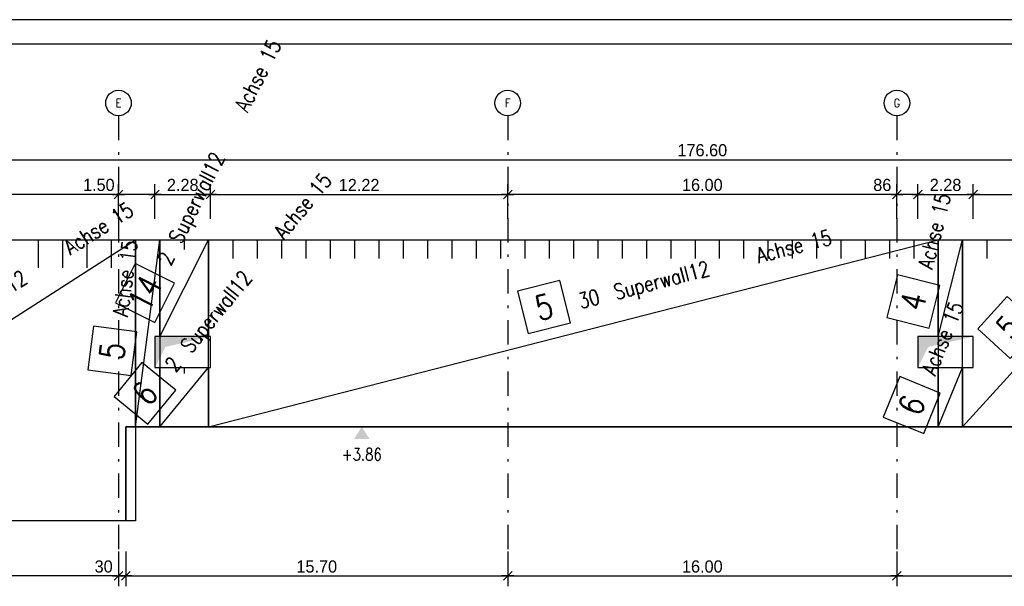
# Model space of a CAD drawing. Extents: x 0 to 238, y 0 to 168.
# Tile 20 of 31: x 75 to 115, y 145 to 168. Entities that reach past the tile are written whole.
import ezdxf
from ezdxf.enums import TextEntityAlignment as Align

# ---------------------------------------------------------------- set-up
doc = ezdxf.new("R2010")
doc.units = 0
doc.header["$LTSCALE"] = 2
doc.header["$MEASUREMENT"] = 0
doc.linetypes.add('AUSGEZOGEN', pattern=[0])
doc.linetypes.add('STRICHPUNKT', pattern=[1, 0.5, -0.25, 0, -0.25])
doc.layers.get('0').update_dxf_attribs({"linetype": 'CONTINUOUS'})
doc.layers.get('DEFPOINTS').update_dxf_attribs({"linetype": 'AUSGEZOGEN'})
for name, color, linetype in [('T__ACHS', 1, 'CONTINUOUS'), ('T__KONS', 3, 'CONTINUOUS'), ('T__M004', 7, 'CONTINUOUS'), ('T__M005', 7, 'CONTINUOUS'), ('T__M006', 7, 'CONTINUOUS'), ('T__M014', 7, 'CONTINUOUS'), ('T__M026', 7, 'CONTINUOUS'), ('T__RAND', 7, 'CONTINUOUS'), ('T__VERM', 2, 'CONTINUOUS'), ('TA_', 2, 'CONTINUOUS')]:
    doc.layers.add(name, color=color, linetype=linetype)
doc.styles.add('SIMPLEX8', font='simplexd', dxfattribs={"width": 0.8})
doc.dimstyles.new('SOFIBEMLI', dxfattribs={"dimtxt": 0.5, "dimasz": 0.05, "dimexe": 0.18, "dimexo": 0.0625, "dimgap": 0.135, "dimtad": 1, "dimdec": 0, "dimrnd": 0.001, "dimzin": 0, "dimdsep": 46, "dimtxsty": 'Standard', "dimblk1": 'SOFI-VERLI', "dimblk2": 'SOFI-VERRE', "dimsah": 1, "dimcen": 0.5, "dimse1": 1, "dimse2": 1, "dimclrd": 1, "dimclrt": 2, "dimadec": 0, "dimazin": 0, "dimtfac": 1, "dimtdec": 4, "dimtmove": 0, "dimatfit": 3, "dimldrblk": 'SOFI-VERLI', "dimfxl": 0, "dimtolj": 1, "dimtzin": 0, "dimarcsym": 0})
doc.dimstyles.new('SOFIBEMRE', dxfattribs={"dimtxt": 0.5, "dimasz": 0.05, "dimexe": 0.18, "dimexo": 0.0625, "dimgap": 0.135, "dimtad": 1, "dimdec": 0, "dimrnd": 0.001, "dimzin": 0, "dimdsep": 46, "dimtxsty": 'Standard', "dimblk1": 'SOFI-VERRE', "dimblk2": 'SOFI-VERLI', "dimsah": 1, "dimcen": 0.5, "dimse1": 1, "dimse2": 1, "dimclrd": 1, "dimclrt": 2, "dimadec": 0, "dimazin": 0, "dimtfac": 1, "dimtdec": 4, "dimtmove": 0, "dimatfit": 3, "dimldrblk": 'SOFI-VERRE', "dimfxl": 0, "dimtolj": 1, "dimtzin": 0, "dimarcsym": 0})

# ---------------------------------------------------------------- blocks, each defined once
blk = doc.blocks.new('ASO_BORDER')
at = {"color": 0, "linetype": 'ByBlock'}
blk.add_line((1, 1), (0, 1), dxfattribs=at)
blk = doc.blocks.new('SOFI-IRAN')
at = {"layer": 'T__RAND', "color": 0, "linetype": 'ByBlock', "xscale": 232.8, "yscale": 166.2}
blk.add_blockref('ASO_BORDER', (0, 0), dxfattribs=at)
blk = doc.blocks.new('SOFI-KOTELU')
at = {"color": 0, "linetype": 'Continuous'}
blk.add_line((0, 1.85), (0, -1.85), dxfattribs=at)
blk.add_solid([(0, 0), (-1, 0.65), (-1, -0.65)], dxfattribs=at)
at = {"color": 2, "linetype": 'Continuous', "style": 'SIMPLEX8', "width": 0.8}
blk.add_attdef('KOTE', text='', height=1, rotation=90.00021, dxfattribs=at).set_placement((-2.25, 0), align=Align.MIDDLE)
blk = doc.blocks.new('SOFI-VERRE')
at = {"color": 0, "linetype": 'ByBlock'}
for p, q in [((0, -20), (0, 8.5)), ((-5, 0), (5, 0)), ((3.535, 3.535), (-3.535, -3.535))]:
    blk.add_line(p, q, dxfattribs=at)
blk = doc.blocks.new('SOFI-VERLI')
at = {"color": 0, "linetype": 'ByBlock'}
for p, q in [((0, 20), (0, -8.5)), ((-5, 0), (5, 0)), ((3.535, 3.535), (-3.535, -3.535))]:
    blk.add_line(p, q, dxfattribs=at)
blk = doc.blocks.new('*D20')
at = {"color": 1, "linetype": 'ByBlock'}
blk.add_line((78.747, 161.025), (62.847, 161.025), dxfattribs=at)
at = {"layer": 'DEFPOINTS', "color": 0, "linetype": 'ByBlock'}
for p in [(62.797, 161.025), (62.797, 156.719), (78.797, 156.719)]:
    blk.add_point(p, dxfattribs=at)
at = {"color": 1, "linetype": 'ByBlock', "xscale": 0.05, "yscale": 0.05, "zscale": 0.05, "rotation": 180}
blk.add_blockref('SOFI-VERLI', (62.797, 161.025), dxfattribs=at)
at = {"color": 1, "linetype": 'ByBlock', "xscale": 0.05, "yscale": 0.05, "zscale": 0.05}
blk.add_blockref('SOFI-VERRE', (78.797, 161.025), dxfattribs=at)
at = {"color": 2, "linetype": 'ByBlock', "insert": (70.797, 161.41), "char_height": 0.5, "attachment_point": 5}
blk.add_mtext('\\A1;16.00', dxfattribs=at)
blk = doc.blocks.new('*D21')
at = {"color": 1, "linetype": 'ByBlock'}
for p, q in [((78.797, 161.025), (77.227, 161.025)), ((80.247, 161.025), (78.847, 161.025))]:
    blk.add_line(p, q, dxfattribs=at)
at = {"layer": 'DEFPOINTS', "color": 0, "linetype": 'ByBlock'}
for p in [(78.797, 161.025), (78.797, 156.719), (80.297, 156.719)]:
    blk.add_point(p, dxfattribs=at)
at = {"color": 1, "linetype": 'ByBlock', "xscale": 0.05, "yscale": 0.05, "zscale": 0.05, "rotation": 180}
blk.add_blockref('SOFI-VERLI', (78.797, 161.025), dxfattribs=at)
at = {"color": 1, "linetype": 'ByBlock', "xscale": 0.05, "yscale": 0.05, "zscale": 0.05}
blk.add_blockref('SOFI-VERRE', (80.297, 161.025), dxfattribs=at)
at = {"color": 2, "linetype": 'ByBlock', "insert": (77.987, 161.41), "char_height": 0.5, "attachment_point": 5}
blk.add_mtext('\\A1;1.50', dxfattribs=at)
blk = doc.blocks.new('*D22')
at = {"color": 1, "linetype": 'ByBlock'}
blk.add_line((80.347, 161.025), (82.527, 161.025), dxfattribs=at)
at = {"layer": 'DEFPOINTS', "color": 0, "linetype": 'ByBlock'}
for p in [(82.577, 161.025), (80.297, 156.719), (82.577, 156.719)]:
    blk.add_point(p, dxfattribs=at)
at = {"color": 1, "linetype": 'ByBlock', "xscale": 0.05, "yscale": 0.05, "zscale": 0.05, "rotation": 180}
blk.add_blockref('SOFI-VERLI', (80.297, 161.025), dxfattribs=at)
at = {"color": 1, "linetype": 'ByBlock', "xscale": 0.05, "yscale": 0.05, "zscale": 0.05}
blk.add_blockref('SOFI-VERRE', (82.577, 161.025), dxfattribs=at)
at = {"color": 2, "linetype": 'ByBlock', "insert": (81.437, 161.41), "char_height": 0.5, "attachment_point": 5}
blk.add_mtext('\\A1;2.28', dxfattribs=at)
blk = doc.blocks.new('*D23')
at = {"color": 1, "linetype": 'ByBlock'}
blk.add_line((82.627, 161.025), (94.747, 161.025), dxfattribs=at)
at = {"layer": 'DEFPOINTS', "color": 0, "linetype": 'ByBlock'}
for p in [(94.797, 161.025), (82.577, 156.719), (94.797, 156.719)]:
    blk.add_point(p, dxfattribs=at)
at = {"color": 1, "linetype": 'ByBlock', "xscale": 0.05, "yscale": 0.05, "zscale": 0.05, "rotation": 180}
blk.add_blockref('SOFI-VERLI', (82.577, 161.025), dxfattribs=at)
at = {"color": 1, "linetype": 'ByBlock', "xscale": 0.05, "yscale": 0.05, "zscale": 0.05}
blk.add_blockref('SOFI-VERRE', (94.797, 161.025), dxfattribs=at)
at = {"color": 2, "linetype": 'ByBlock', "insert": (88.687, 161.41), "char_height": 0.5, "attachment_point": 5}
blk.add_mtext('\\A1;12.22', dxfattribs=at)
blk = doc.blocks.new('*D24')
at = {"color": 1, "linetype": 'ByBlock'}
blk.add_line((110.747, 161.025), (94.847, 161.025), dxfattribs=at)
at = {"layer": 'DEFPOINTS', "color": 0, "linetype": 'ByBlock'}
for p in [(94.797, 161.025), (94.797, 156.719), (110.797, 156.719)]:
    blk.add_point(p, dxfattribs=at)
at = {"color": 1, "linetype": 'ByBlock', "xscale": 0.05, "yscale": 0.05, "zscale": 0.05, "rotation": 180}
blk.add_blockref('SOFI-VERLI', (94.797, 161.025), dxfattribs=at)
at = {"color": 1, "linetype": 'ByBlock', "xscale": 0.05, "yscale": 0.05, "zscale": 0.05}
blk.add_blockref('SOFI-VERRE', (110.797, 161.025), dxfattribs=at)
at = {"color": 2, "linetype": 'ByBlock', "insert": (102.797, 161.41), "char_height": 0.5, "attachment_point": 5}
blk.add_mtext('\\A1;16.00', dxfattribs=at)
blk = doc.blocks.new('*D25')
at = {"color": 1, "linetype": 'ByBlock'}
for p, q in [((110.797, 161.025), (109.644, 161.025)), ((111.607, 161.025), (110.847, 161.025))]:
    blk.add_line(p, q, dxfattribs=at)
at = {"layer": 'DEFPOINTS', "color": 0, "linetype": 'ByBlock'}
for p in [(110.797, 161.025), (110.797, 156.719), (111.657, 156.719)]:
    blk.add_point(p, dxfattribs=at)
at = {"color": 1, "linetype": 'ByBlock', "xscale": 0.05, "yscale": 0.05, "zscale": 0.05, "rotation": 180}
blk.add_blockref('SOFI-VERLI', (110.797, 161.025), dxfattribs=at)
at = {"color": 1, "linetype": 'ByBlock', "xscale": 0.05, "yscale": 0.05, "zscale": 0.05}
blk.add_blockref('SOFI-VERRE', (111.657, 161.025), dxfattribs=at)
at = {"color": 2, "linetype": 'ByBlock', "insert": (110.196, 161.41), "char_height": 0.5, "attachment_point": 5}
blk.add_mtext('\\A1;86', dxfattribs=at)
blk = doc.blocks.new('*D26')
at = {"color": 1, "linetype": 'ByBlock'}
blk.add_line((111.707, 161.025), (113.887, 161.025), dxfattribs=at)
at = {"layer": 'DEFPOINTS', "color": 0, "linetype": 'ByBlock'}
for p in [(113.937, 161.025), (111.657, 156.719), (113.937, 156.719)]:
    blk.add_point(p, dxfattribs=at)
at = {"color": 1, "linetype": 'ByBlock', "xscale": 0.05, "yscale": 0.05, "zscale": 0.05, "rotation": 180}
blk.add_blockref('SOFI-VERLI', (111.657, 161.025), dxfattribs=at)
at = {"color": 1, "linetype": 'ByBlock', "xscale": 0.05, "yscale": 0.05, "zscale": 0.05}
blk.add_blockref('SOFI-VERRE', (113.937, 161.025), dxfattribs=at)
at = {"color": 2, "linetype": 'ByBlock', "insert": (112.797, 161.41), "char_height": 0.5, "attachment_point": 5}
blk.add_mtext('\\A1;2.28', dxfattribs=at)
blk = doc.blocks.new('*D27')
at = {"color": 1, "linetype": 'ByBlock'}
blk.add_line((113.987, 161.025), (119.447, 161.025), dxfattribs=at)
at = {"layer": 'DEFPOINTS', "color": 0, "linetype": 'ByBlock'}
for p in [(119.497, 161.025), (113.937, 156.719), (119.497, 156.719)]:
    blk.add_point(p, dxfattribs=at)
at = {"color": 1, "linetype": 'ByBlock', "xscale": 0.05, "yscale": 0.05, "zscale": 0.05, "rotation": 180}
blk.add_blockref('SOFI-VERLI', (113.937, 161.025), dxfattribs=at)
at = {"color": 1, "linetype": 'ByBlock', "xscale": 0.05, "yscale": 0.05, "zscale": 0.05}
blk.add_blockref('SOFI-VERRE', (119.497, 161.025), dxfattribs=at)
at = {"color": 2, "linetype": 'ByBlock', "insert": (116.717, 161.41), "char_height": 0.5, "attachment_point": 5}
blk.add_mtext('\\A1;5.56', dxfattribs=at)
blk = doc.blocks.new('*D41')
at = {"color": 1, "linetype": 'ByBlock'}
blk.add_line((14.547, 162.45), (191.047, 162.45), dxfattribs=at)
at = {"layer": 'DEFPOINTS', "color": 0, "linetype": 'ByBlock'}
for p in [(191.097, 162.45), (14.497, 156.719), (191.097, 156.719)]:
    blk.add_point(p, dxfattribs=at)
at = {"color": 1, "linetype": 'ByBlock', "xscale": 0.05, "yscale": 0.05, "zscale": 0.05, "rotation": 180}
blk.add_blockref('SOFI-VERLI', (14.497, 162.45), dxfattribs=at)
at = {"color": 1, "linetype": 'ByBlock', "xscale": 0.05, "yscale": 0.05, "zscale": 0.05}
blk.add_blockref('SOFI-VERRE', (191.097, 162.45), dxfattribs=at)
at = {"color": 2, "linetype": 'ByBlock', "insert": (102.797, 162.835), "char_height": 0.5, "attachment_point": 5}
blk.add_mtext('\\A1;176.60', dxfattribs=at)
blk = doc.blocks.new('*D50')
at = {"color": 1, "linetype": 'ByBlock'}
blk.add_line((78.747, 145.35), (62.847, 145.35), dxfattribs=at)
at = {"layer": 'DEFPOINTS', "color": 0, "linetype": 'ByBlock'}
for p in [(62.797, 148.893), (78.797, 148.893), (62.797, 145.35)]:
    blk.add_point(p, dxfattribs=at)
at = {"color": 1, "linetype": 'ByBlock', "xscale": 0.05, "yscale": 0.05, "zscale": 0.05, "rotation": 180}
blk.add_blockref('SOFI-VERRE', (62.797, 145.35), dxfattribs=at)
at = {"color": 1, "linetype": 'ByBlock', "xscale": 0.05, "yscale": 0.05, "zscale": 0.05}
blk.add_blockref('SOFI-VERLI', (78.797, 145.35), dxfattribs=at)
at = {"color": 2, "linetype": 'ByBlock', "insert": (70.797, 145.735), "char_height": 0.5, "attachment_point": 5}
blk.add_mtext('\\A1;16.00', dxfattribs=at)
blk = doc.blocks.new('*D51')
at = {"color": 1, "linetype": 'ByBlock'}
for p, q in [((78.747, 145.35), (77.677, 145.35)), ((79.097, 145.35), (78.797, 145.35)), ((79.147, 145.35), (79.197, 145.35))]:
    blk.add_line(p, q, dxfattribs=at)
at = {"layer": 'DEFPOINTS', "color": 0, "linetype": 'ByBlock'}
for p in [(78.797, 148.893), (79.097, 148.893), (78.797, 145.35)]:
    blk.add_point(p, dxfattribs=at)
at = {"color": 1, "linetype": 'ByBlock', "xscale": 0.05, "yscale": 0.05, "zscale": 0.05}
blk.add_blockref('SOFI-VERLI', (78.797, 145.35), dxfattribs=at)
at = {"color": 1, "linetype": 'ByBlock', "xscale": 0.05, "yscale": 0.05, "zscale": 0.05, "rotation": 180}
blk.add_blockref('SOFI-VERRE', (79.097, 145.35), dxfattribs=at)
at = {"color": 2, "linetype": 'ByBlock', "insert": (78.187, 145.735), "char_height": 0.5, "attachment_point": 5}
blk.add_mtext('\\A1;30', dxfattribs=at)
blk = doc.blocks.new('*D52')
at = {"color": 1, "linetype": 'ByBlock'}
blk.add_line((79.147, 145.35), (94.747, 145.35), dxfattribs=at)
at = {"layer": 'DEFPOINTS', "color": 0, "linetype": 'ByBlock'}
for p in [(79.097, 148.893), (94.797, 148.893), (94.797, 145.35)]:
    blk.add_point(p, dxfattribs=at)
at = {"color": 1, "linetype": 'ByBlock', "xscale": 0.05, "yscale": 0.05, "zscale": 0.05, "rotation": 180}
blk.add_blockref('SOFI-VERRE', (79.097, 145.35), dxfattribs=at)
at = {"color": 1, "linetype": 'ByBlock', "xscale": 0.05, "yscale": 0.05, "zscale": 0.05}
blk.add_blockref('SOFI-VERLI', (94.797, 145.35), dxfattribs=at)
at = {"color": 2, "linetype": 'ByBlock', "insert": (86.947, 145.735), "char_height": 0.5, "attachment_point": 5}
blk.add_mtext('\\A1;15.70', dxfattribs=at)
blk = doc.blocks.new('*D53')
at = {"color": 1, "linetype": 'ByBlock'}
blk.add_line((94.847, 145.35), (110.747, 145.35), dxfattribs=at)
at = {"layer": 'DEFPOINTS', "color": 0, "linetype": 'ByBlock'}
for p in [(94.797, 148.893), (110.797, 148.893), (110.797, 145.35)]:
    blk.add_point(p, dxfattribs=at)
at = {"color": 1, "linetype": 'ByBlock', "xscale": 0.05, "yscale": 0.05, "zscale": 0.05, "rotation": 180}
blk.add_blockref('SOFI-VERRE', (94.797, 145.35), dxfattribs=at)
at = {"color": 1, "linetype": 'ByBlock', "xscale": 0.05, "yscale": 0.05, "zscale": 0.05}
blk.add_blockref('SOFI-VERLI', (110.797, 145.35), dxfattribs=at)
at = {"color": 2, "linetype": 'ByBlock', "insert": (102.797, 145.735), "char_height": 0.5, "attachment_point": 5}
blk.add_mtext('\\A1;16.00', dxfattribs=at)
blk = doc.blocks.new('*D54')
at = {"color": 1, "linetype": 'ByBlock'}
blk.add_line((110.847, 145.35), (126.747, 145.35), dxfattribs=at)
at = {"layer": 'DEFPOINTS', "color": 0, "linetype": 'ByBlock'}
for p in [(110.797, 148.893), (126.797, 148.893), (126.797, 145.35)]:
    blk.add_point(p, dxfattribs=at)
at = {"color": 1, "linetype": 'ByBlock', "xscale": 0.05, "yscale": 0.05, "zscale": 0.05, "rotation": 180}
blk.add_blockref('SOFI-VERRE', (110.797, 145.35), dxfattribs=at)
at = {"color": 1, "linetype": 'ByBlock', "xscale": 0.05, "yscale": 0.05, "zscale": 0.05}
blk.add_blockref('SOFI-VERLI', (126.797, 145.35), dxfattribs=at)
at = {"color": 2, "linetype": 'ByBlock', "insert": (118.797, 145.735), "char_height": 0.5, "attachment_point": 5}
blk.add_mtext('\\A1;16.00', dxfattribs=at)
blk = doc.blocks.new('SOFI-BM-POS')
at = {"color": 1, "linetype": 'Continuous'}
for p, q in [((0.5, 0.75), (-0.5, 0.75)), ((-0.5, 0.75), (-0.5, -0.25)), ((0.5, -0.25), (0.5, 0.75)), ((-0.5, -0.25), (0.5, -0.25))]:
    blk.add_line(p, q, dxfattribs=at)
blk = doc.blocks.new('SOFI-BM-MAT')
at = {"color": 1, "linetype": 'Continuous'}
blk.add_blockref('SOFI-BM-POS', (-0.5, 0.5), dxfattribs=at)
at = {"color": 1, "linetype": 'Continuous', "style": 'SIMPLEX8', "width": 0.8}
blk.add_attdef('SOFI_BM_MULT', text='', height=0.2, dxfattribs=at).set_placement((-1.1, 1.1), align=Align.RIGHT)
at = {"color": 3, "linetype": 'Continuous', "style": 'SIMPLEX8', "width": 0.8}
blk.add_attdef('SOFI_BM_POS', text='', height=0.556, dxfattribs=at).set_placement((-0.5, 0.75), align=Align.MIDDLE_CENTER)
at = {"color": 2, "linetype": 'Continuous', "style": 'SIMPLEX8', "width": 0.8, "flags": 1}
for tag, p in [('SOFI_BM_MATTE', (0.3, 0.5)), ('SOFI_BM_ANZAHL', (0.3, 0.5)), ('SOFI_BM_BREITE', (0.8, -0.5)), ('SOFI_BM_MATR', (1.5, -0.5))]:
    blk.add_attdef(tag, p, '', height=0.35, dxfattribs=at)
blk.add_attdef('SOFI_BM_LAENGE', text='', height=0.35, dxfattribs=at).set_placement((0.4, -0.5), align=Align.RIGHT)
at = {"color": 1, "linetype": 'Continuous', "style": 'SIMPLEX8', "width": 0.8}
for tag, p in [('SOFI_BM_DANEI', (-1.79, -1)), ('SOFI_BM_WANEI', (-1.79, -1.5))]:
    blk.add_attdef(tag, p, '', height=0.2, dxfattribs=at)
blk = doc.blocks.new('SOFI-BM-MATT')
at = {"color": 7, "linetype": 'Continuous'}
blk.add_blockref('SOFI-BM-POS', (-0.5, 0.5), dxfattribs=at)
at = {"color": 2, "linetype": 'Continuous', "style": 'SIMPLEX8', "width": 0.8}
blk.add_text('L/B=', height=0.35, dxfattribs=at).set_placement((-0.75, -0.5), align=Align.RIGHT)
blk.add_text('/', height=0.35, dxfattribs=at).set_placement((0.5, -0.5))
at = {"color": 1, "linetype": 'Continuous', "style": 'SIMPLEX8', "width": 0.8}
blk.add_attdef('SOFI_BM_MULT', text='', height=0.2, dxfattribs=at).set_placement((-1.1, 1.1), align=Align.RIGHT)
at = {"color": 3, "linetype": 'Continuous', "style": 'SIMPLEX8', "width": 0.8}
blk.add_attdef('SOFI_BM_POS', text='', height=0.556, dxfattribs=at).set_placement((-0.5, 0.75), align=Align.MIDDLE_CENTER)
at = {"color": 2, "linetype": 'Continuous', "style": 'SIMPLEX8', "width": 0.8, "flags": 1}
for tag, p in [('SOFI_BM_MATTE', (0.3, 0.5)), ('SOFI_BM_ANZAHL', (0.3, 0.5)), ('SOFI_BM_BREITE', (0.8, -0.5)), ('SOFI_BM_MATR', (1.5, -0.5))]:
    blk.add_attdef(tag, p, '', height=0.35, dxfattribs=at)
blk.add_attdef('SOFI_BM_LAENGE', text='', height=0.35, dxfattribs=at).set_placement((0.4, -0.5), align=Align.RIGHT)
at = {"color": 1, "linetype": 'Continuous', "style": 'SIMPLEX8', "width": 0.8}
for tag, p in [('SOFI_BM_DANEI', (-1.79, -1)), ('SOFI_BM_WANEI', (-1.79, -1.5))]:
    blk.add_attdef(tag, p, '', height=0.2, dxfattribs=at)

msp = doc.modelspace()

# ---------------------------------------------------------------- linework, layer by layer
at = {"layer": 'DEFPOINTS', "color": 14, "linetype": 'AUSGEZOGEN'}
for p, q in [((79.097, 147.61), (79.097, 151.47)), ((79.097, 151.47), (167.757, 151.47))]:
    msp.add_line(p, q, dxfattribs=at)
at = {"layer": 'T__ACHS', "linetype": 'STRICHPUNKT'}
for p, q in [((78.797, 164.253), (78.797, 146.336)), ((94.797, 164.253), (94.797, 146.336)), ((110.797, 164.253), (110.797, 146.336))]:
    msp.add_line(p, q, dxfattribs=at)
at = {"layer": 'T__ACHS'}
for centre in [(78.797, 164.778), (94.797, 164.778), (110.797, 164.778)]:
    msp.add_circle(centre, 0.525, dxfattribs=at)
at = {"layer": 'T__KONS', "color": 3}
msp.add_lwpolyline([(14.497, 159.16), (191.097, 159.16), (191.097, 148.16), (167.757, 148.16), (167.757, 151.47), (79.097, 151.47), (79.097, 147.61), (62.167, 147.61), (62.167, 149.78), (59.727, 149.78), (59.727, 147.61), (30.167, 147.61), (30.167, 149.78), (27.727, 149.78), (27.727, 147.61), (14.497, 147.61)], close=True, dxfattribs=at)
at = {"layer": 'T__KONS', "color": 2, "linetype": 'Continuous'}
for points in [[(80.297, 153.91), (82.577, 153.91), (82.577, 155.18), (80.297, 155.18)], [(111.657, 153.91), (113.937, 153.91), (113.937, 155.18), (111.657, 155.18)]]:
    msp.add_lwpolyline(points, close=True, dxfattribs=at)
at = {"layer": 'T__M004', "color": 1, "linetype": 'Continuous'}
msp.add_lwpolyline([(112.497, 155.18), (112.497, 159.16), (113.497, 159.16), (113.497, 155.18), (112.497, 155.18), (113.497, 159.16)], dxfattribs=at)
at = {"layer": 'T__M005', "color": 1, "linetype": 'Continuous'}
for p, q in [((83.497, 159.16), (83.497, 158.391)), ((84.497, 159.16), (84.497, 158.391)), ((85.497, 159.16), (85.497, 158.391)), ((86.497, 159.16), (86.497, 158.391)), ((87.497, 159.16), (87.497, 158.391)), ((88.497, 159.16), (88.497, 158.391)), ((89.497, 159.16), (89.497, 158.391)), ((90.497, 159.16), (90.497, 158.391)), ((91.497, 159.16), (91.497, 158.391)), ((92.497, 159.16), (92.497, 158.391)), ((93.497, 159.16), (93.497, 158.391)), ((94.497, 159.16), (94.497, 158.391)), ((95.497, 159.16), (95.497, 158.391)), ((96.497, 159.16), (96.497, 158.391)), ((97.497, 159.16), (97.497, 158.391)), ((98.497, 159.16), (98.497, 158.391)), ((99.497, 159.16), (99.497, 158.391)), ((100.497, 159.16), (100.497, 158.391)), ((101.497, 159.16), (101.497, 158.391)), ((102.497, 159.16), (102.497, 158.391)), ((103.497, 159.16), (103.497, 158.391)), ((104.497, 159.16), (104.497, 158.391)), ((105.497, 159.16), (105.497, 158.391)), ((106.497, 159.16), (106.497, 158.391)), ((107.497, 159.16), (107.497, 158.391)), ((108.497, 159.16), (108.497, 158.391)), ((109.497, 159.16), (109.497, 158.391)), ((110.497, 159.16), (110.497, 158.391)), ((111.497, 159.16), (111.497, 158.391)), ((114.497, 159.16), (114.497, 158.391))]:
    msp.add_line(p, q, dxfattribs=at)
for points in [[(79.497, 151.47), (79.497, 159.16), (80.497, 159.16), (80.497, 151.47), (79.497, 151.47), (80.497, 159.16)], [(82.497, 151.47), (82.497, 159.16), (112.497, 159.16), (112.497, 151.47), (82.497, 151.47), (112.497, 159.16)], [(113.497, 151.47), (113.497, 159.16), (120.497, 159.16), (120.497, 151.47), (113.497, 151.47), (120.497, 159.16)]]:
    msp.add_lwpolyline(points, dxfattribs=at)
at = {"layer": 'T__M006', "color": 1, "linetype": 'Continuous'}
msp.add_line((81.497, 153.91), (81.497, 153.666), dxfattribs=at)
for points in [[(80.497, 151.47), (80.497, 153.91), (82.497, 153.91), (82.497, 151.47), (80.497, 151.47), (82.497, 153.91)], [(112.497, 151.47), (112.497, 153.91), (113.497, 153.91), (113.497, 151.47), (112.497, 151.47), (113.497, 153.91)]]:
    msp.add_lwpolyline(points, dxfattribs=at)
at = {"layer": 'T__M014', "color": 1, "linetype": 'Continuous'}
msp.add_line((81.497, 159.16), (81.497, 158.762), dxfattribs=at)
msp.add_lwpolyline([(80.497, 155.18), (80.497, 159.16), (82.497, 159.16), (82.497, 155.18), (80.497, 155.18), (82.497, 159.16)], dxfattribs=at)
at = {"layer": 'T__M026', "color": 1, "linetype": 'Continuous'}
for p, q in [((75.497, 159.16), (75.497, 158.005)), ((76.497, 159.16), (76.497, 158.005)), ((77.497, 159.16), (77.497, 158.005)), ((78.497, 159.16), (78.497, 158.005))]:
    msp.add_line(p, q, dxfattribs=at)
msp.add_lwpolyline([(61.497, 147.61), (61.497, 159.16), (79.497, 159.16), (79.497, 147.61), (61.497, 147.61), (79.497, 159.16)], dxfattribs=at)
at = {"layer": 'TA_', "color": 3, "linetype": 'Continuous'}
for points in [[(80.297, 153.91), (80.721, 154.756), (80.297, 155.18), (82.577, 155.18)], [(111.657, 153.91), (112.081, 154.756), (111.657, 155.18), (113.937, 155.18)]]:
    msp.add_solid(points, dxfattribs=at)

# ---------------------------------------------------------------- block references
at = {"layer": 'T__M004', "color": 1}
ref = msp.add_blockref('SOFI-BM-MAT', (112.997, 157.17), dxfattribs=dict(at, xscale=1.799, yscale=1.799, zscale=1.799, rotation=75.89603105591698))
ref.add_attrib('SOFI_BM_POS', '4', dxfattribs={"layer": '0', "color": 3, "linetype": 'Continuous', "height": 0.999, "rotation": 75.896, "style": 'SIMPLEX8', "width": 0.8}).set_placement((111.469, 156.626), align=Align.MIDDLE_CENTER)
ref.add_attrib('SOFI_BM_MATR', 'Achse 15', (112.256, 157.913), dxfattribs={"layer": '0', "color": 2, "linetype": 'Continuous', "height": 0.6296, "rotation": 75.896, "style": 'SIMPLEX8', "width": 0.8})
at = {"layer": 'T__M005', "color": 1}
ref = msp.add_blockref('SOFI-BM-MAT', (116.997, 155.315), dxfattribs=dict(at, xscale=1.799, yscale=1.799, zscale=1.799, rotation=47.689247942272))
ref.add_attrib('SOFI_BM_POS', '5', dxfattribs={"layer": '0', "color": 3, "linetype": 'Continuous', "height": 0.999, "rotation": 47.6892, "style": 'SIMPLEX8', "width": 0.8}).set_placement((115.394, 155.558), align=Align.MIDDLE_CENTER)
ref.add_attrib('SOFI_BM_MATTE', 'Superwall12', (117.373, 157.065), dxfattribs={"layer": '0', "color": 2, "linetype": 'Continuous', "height": 0.62965, "rotation": 47.6892, "style": 'SIMPLEX8', "width": 0.8})
ref.add_attrib('SOFI_BM_ANZAHL', '7', (116.695, 156.32), dxfattribs={"layer": '0', "color": 2, "linetype": 'Continuous', "height": 0.63, "rotation": 47.6892, "style": 'SIMPLEX8', "width": 0.8})
ref.add_attrib('SOFI_BM_MATR', 'Achse 15', (121.442, 161.535), dxfattribs={"layer": '0', "color": 2, "linetype": 'Continuous', "height": 0.6296, "rotation": 47.6892, "style": 'SIMPLEX8', "width": 0.8})
ref = msp.add_blockref('SOFI-BM-MAT', (97.497, 155.315), dxfattribs=dict(at, xscale=1.799, yscale=1.799, zscale=1.799, rotation=14.37725903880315))
ref.add_attrib('SOFI_BM_POS', '5', dxfattribs={"layer": '0', "color": 3, "linetype": 'Continuous', "height": 0.999, "rotation": 14.3773, "style": 'SIMPLEX8', "width": 0.8}).set_placement((96.291, 156.399), align=Align.MIDDLE_CENTER)
ref.add_attrib('SOFI_BM_MATTE', 'Superwall12', (99.26, 156.696), dxfattribs={"layer": '0', "color": 2, "linetype": 'Continuous', "height": 0.62965, "rotation": 14.3773, "style": 'SIMPLEX8', "width": 0.8})
ref.add_attrib('SOFI_BM_ANZAHL', '30', (97.797, 156.32), dxfattribs={"layer": '0', "color": 2, "linetype": 'Continuous', "height": 0.6296, "rotation": 14.3773, "style": 'SIMPLEX8', "width": 0.8})
ref.add_attrib('SOFI_BM_MATR', 'Achse 15', (105.116, 158.197), dxfattribs={"layer": '0', "color": 2, "linetype": 'Continuous', "height": 0.6296, "rotation": 14.3773, "style": 'SIMPLEX8', "width": 0.8})
ref = msp.add_blockref('SOFI-BM-MAT', (79.997, 155.315), dxfattribs=dict(at, xscale=1.799, yscale=1.799, zscale=1.799, rotation=82.59088982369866))
ref.add_attrib('SOFI_BM_POS', '5', dxfattribs={"layer": '0', "color": 3, "linetype": 'Continuous', "height": 0.999, "rotation": 82.5909, "style": 'SIMPLEX8', "width": 0.8}).set_placement((78.543, 154.597), align=Align.MIDDLE_CENTER)
ref.add_attrib('SOFI_BM_MATR', 'Achse 15', (79.175, 155.966), dxfattribs={"layer": '0', "color": 2, "linetype": 'Continuous', "height": 0.6296, "rotation": 82.5909, "style": 'SIMPLEX8', "width": 0.8})
at = {"layer": 'T__M006', "color": 1}
ref = msp.add_blockref('SOFI-BM-MAT', (81.497, 152.69), dxfattribs=dict(at, xscale=1.799, yscale=1.799, zscale=1.799, rotation=50.65948184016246))
ref.add_attrib('SOFI_BM_POS', '6', dxfattribs={"layer": '0', "color": 3, "linetype": 'Continuous', "height": 0.999, "rotation": 50.6595, "style": 'SIMPLEX8', "width": 0.8}).set_placement((79.883, 152.85), align=Align.MIDDLE_CENTER)
ref.add_attrib('SOFI_BM_MATTE', 'Superwall12', (81.782, 154.457), dxfattribs={"layer": '0', "color": 2, "linetype": 'Continuous', "height": 0.62965, "rotation": 50.6595, "style": 'SIMPLEX8', "width": 0.8})
ref.add_attrib('SOFI_BM_ANZAHL', '2', (81.144, 153.678), dxfattribs={"layer": '0', "color": 2, "linetype": 'Continuous', "height": 0.63, "rotation": 50.6595, "style": 'SIMPLEX8', "width": 0.8})
ref.add_attrib('SOFI_BM_MATR', 'Achse 15', (85.614, 159.132), dxfattribs={"layer": '0', "color": 2, "linetype": 'Continuous', "height": 0.6296, "rotation": 50.6595, "style": 'SIMPLEX8', "width": 0.8})
ref = msp.add_blockref('SOFI-BM-MAT', (112.997, 152.69), dxfattribs=dict(at, xscale=1.799, yscale=1.799, zscale=1.799, rotation=67.71441235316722))
ref.add_attrib('SOFI_BM_POS', '6', dxfattribs={"layer": '0', "color": 3, "linetype": 'Continuous', "height": 0.999, "rotation": 67.7144, "style": 'SIMPLEX8', "width": 0.8}).set_placement((111.408, 152.369), align=Align.MIDDLE_CENTER)
ref.add_attrib('SOFI_BM_MATR', 'Achse 15', (112.37, 153.531), dxfattribs={"layer": '0', "color": 2, "linetype": 'Continuous', "height": 0.6296, "rotation": 67.7144, "style": 'SIMPLEX8', "width": 0.8})
at = {"layer": 'T__M014', "color": 1}
ref = msp.add_blockref('SOFI-BM-MAT', (81.497, 157.17), dxfattribs=dict(at, xscale=1.799, yscale=1.799, zscale=1.799, rotation=63.3198972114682))
ref.add_attrib('SOFI_BM_POS', '14', dxfattribs={"layer": '0', "color": 3, "linetype": 'Continuous', "height": 0.9994, "rotation": 63.3199, "style": 'SIMPLEX8', "width": 0.8}).set_placement((79.888, 156.972), align=Align.MIDDLE_CENTER)
ref.add_attrib('SOFI_BM_MATTE', 'Superwall12', (81.388, 158.956), dxfattribs={"layer": '0', "color": 2, "linetype": 'Continuous', "height": 0.62965, "rotation": 63.3199, "style": 'SIMPLEX8', "width": 0.8})
ref.add_attrib('SOFI_BM_ANZAHL', '2', (80.936, 158.056), dxfattribs={"layer": '0', "color": 2, "linetype": 'Continuous', "height": 0.63, "rotation": 63.3199, "style": 'SIMPLEX8', "width": 0.8})
ref.add_attrib('SOFI_BM_MATR', 'Achse 15', (84.102, 164.357), dxfattribs={"layer": '0', "color": 2, "linetype": 'Continuous', "height": 0.6296, "rotation": 63.3199, "style": 'SIMPLEX8', "width": 0.8})
at = {"layer": 'T__M026', "color": 1}
ref = msp.add_blockref('SOFI-BM-MATT', (70.497, 153.385), dxfattribs=dict(at, xscale=1.799, yscale=1.799, zscale=1.799, rotation=32.68693654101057))
ref.add_attrib('SOFI_BM_POS', '26', dxfattribs={"layer": '0', "color": 3, "linetype": 'Continuous', "height": 0.9994, "rotation": 32.6869, "style": 'SIMPLEX8', "width": 0.8}).set_placement((69.011, 154.035), align=Align.MIDDLE_CENTER)
ref.add_attrib('SOFI_BM_MATTE', 'Superwall12', (71.737, 155.25), dxfattribs={"layer": '0', "color": 2, "linetype": 'Continuous', "height": 0.62965, "rotation": 32.6869, "style": 'SIMPLEX8', "width": 0.8})
ref.add_attrib('SOFI_BM_BREITE', '1.00', (72.194, 153.405), dxfattribs={"layer": '0', "color": 2, "linetype": 'Continuous', "height": 0.6296, "rotation": 32.6869, "style": 'SIMPLEX8', "width": 0.8})
ref.add_attrib('SOFI_BM_LAENGE', '11.55', dxfattribs={"layer": '0', "color": 2, "linetype": 'Continuous', "height": 0.6296, "rotation": 32.6869, "style": 'SIMPLEX8', "width": 0.8}).set_placement((71.589, 153.017), align=Align.RIGHT)
ref.add_attrib('SOFI_BM_ANZAHL', '18', (70.466, 154.434), dxfattribs={"layer": '0', "color": 2, "linetype": 'Continuous', "height": 0.6296, "rotation": 32.6869, "style": 'SIMPLEX8', "width": 0.8})
ref.add_attrib('SOFI_BM_MATR', 'Achse 15', (76.825, 158.514), dxfattribs={"layer": '0', "color": 2, "linetype": 'Continuous', "height": 0.6296, "rotation": 32.6869, "style": 'SIMPLEX8', "width": 0.8})
at = {"layer": 'T__RAND', "color": 7, "xscale": 237.8, "yscale": 168.2}
msp.add_blockref('ASO_BORDER', (0, 0), dxfattribs=at)
at = {"layer": 'T__RAND', "color": 3, "linetype": 'Continuous'}
msp.add_blockref('SOFI-IRAN', (4, 1), dxfattribs=at)
at = {"layer": 'T__VERM', "color": 1, "linetype": 'Continuous'}
ref = msp.add_blockref('SOFI-KOTELU', (88.798, 151.47), dxfattribs=dict(at, xscale=0.4999999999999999, yscale=0.4999999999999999, zscale=0.4999999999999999, rotation=90))
ref.add_attrib('KOTE', '+3.86', dxfattribs={"layer": '0', "color": 1, "linetype": 'Continuous', "height": 0.5, "rotation": 0.0002, "style": 'SIMPLEX8', "width": 0.8}).set_placement((88.798, 150.345), align=Align.MIDDLE)

# ---------------------------------------------------------------- texts
at = {"layer": 'T__ACHS', "color": 2, "style": 'SIMPLEX8', "width": 0.8}
for s, p in [('E', (78.797, 164.778)), ('F', (94.797, 164.778)), ('G', (110.797, 164.778))]:
    msp.add_text(s, height=0.35, dxfattribs=at).set_placement(p, align=Align.MIDDLE)

# ---------------------------------------------------------------- dimensions: what is measured, and where the dimension line sits
at = {"layer": 'T__VERM', "color": 1, "linetype": 'Continuous'}
for base, p1, p2, text, dimstyle, picture, middle in [((191.097, 162.45), (14.497, 156.719), (191.097, 156.719), '176.60', 'SOFIBEMLI', '*D41', (102.797, 162.835)), ((62.797, 161.025), (78.797, 156.719), (62.797, 156.719), '16.00', 'SOFIBEMRE', '*D20', (70.797, 161.41)), ((78.797, 161.025), (80.297, 156.719), (78.797, 156.719), '1.50', 'SOFIBEMRE', '*D21', (77.987, 161.41)), ((82.577, 161.025), (80.297, 156.719), (82.577, 156.719), '2.28', 'SOFIBEMLI', '*D22', (81.437, 161.41)), ((94.797, 161.025), (82.577, 156.719), (94.797, 156.719), '12.22', 'SOFIBEMLI', '*D23', (88.687, 161.41)), ((94.797, 161.025), (110.797, 156.719), (94.797, 156.719), '16.00', 'SOFIBEMRE', '*D24', (102.797, 161.41)), ((110.797, 161.025), (111.657, 156.719), (110.797, 156.719), '86', 'SOFIBEMRE', '*D25', (110.196, 161.41)), ((113.937, 161.025), (111.657, 156.719), (113.937, 156.719), '2.28', 'SOFIBEMLI', '*D26', (112.797, 161.41)), ((119.497, 161.025), (113.937, 156.719), (119.497, 156.719), '5.56', 'SOFIBEMLI', '*D27', (116.717, 161.41)), ((62.797, 145.35), (78.797, 148.893), (62.797, 148.893), '16.00', 'SOFIBEMLI', '*D50', (70.797, 145.735)), ((78.797, 145.35), (79.097, 148.893), (78.797, 148.893), '30', 'SOFIBEMRE', '*D51', (78.187, 145.735)), ((94.797, 145.35), (79.097, 148.893), (94.797, 148.893), '15.70', 'SOFIBEMRE', '*D52', (86.947, 145.735)), ((110.797, 145.35), (94.797, 148.893), (110.797, 148.893), '16.00', 'SOFIBEMRE', '*D53', (102.797, 145.735)), ((126.797, 145.35), (110.797, 148.893), (126.797, 148.893), '16.00', 'SOFIBEMRE', '*D54', (118.797, 145.735))]:
    dim = msp.add_linear_dim(base=base, p1=p1, p2=p2, text=text, dimstyle=dimstyle, override={"dimgap": 0.135}, dxfattribs=at)
    dim.commit()
    dim.dimension.update_dxf_attribs({"geometry": picture, "text_midpoint": middle})

doc.saveas('drawing.dxf')
